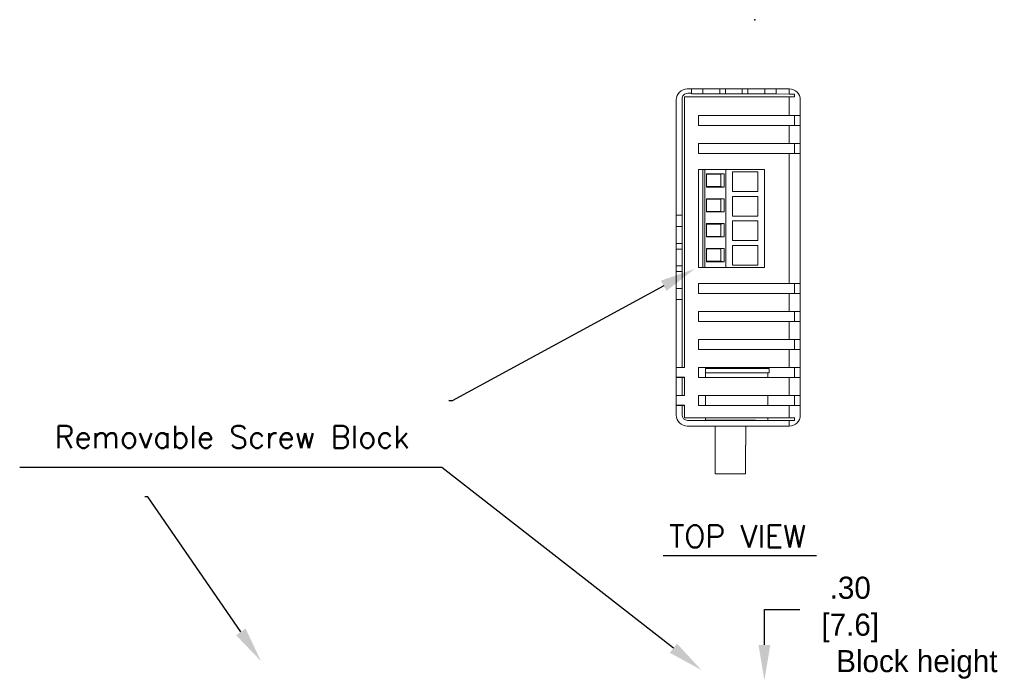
# Model space of a CAD drawing. Header units: inches. Extents: x 0 to 284, y 0 to 223.
# Tile 4 of 8: x 12 to 123, y 150 to 223. Entities that reach past the tile are written whole.
import ezdxf
from ezdxf import colors
from ezdxf.entities.mleader import LeaderData, LeaderLine
from ezdxf.math import Vec2, Vec3

# ---------------------------------------------------------------- set-up
doc = ezdxf.new("R2010")
doc.units = ezdxf.units.IN
doc.header["$LTSCALE"] = 0.3
doc.header["$MEASUREMENT"] = 0
doc.layers.add('Dimensions', color=140, linetype='Continuous')
doc.layers.add('Text', color=140, linetype='Continuous')

msp = doc.modelspace()

# ---------------------------------------------------------------- linework, layer by layer
at = {"color": 7, "linetype": 'Continuous', "lineweight": 15}
for p, q in [((87.1926, 184.1153), (87.1926, 214.6959)), ((87.1926, 214.6959), (99.0285, 214.6959)), ((87.9978, 215.6123), (87.5285, 215.6123)), ((87.9978, 215.1046), (87.5681, 215.1077)), ((87.9978, 215.0323), (87.9978, 215.6123)), ((87.9978, 215.6123), (89.2679, 215.6123)), ((87.9978, 215.0323), (89.2679, 215.0323)), ((89.2679, 215.0323), (89.2679, 215.6123)), ((89.2679, 215.6123), (91.1937, 215.6123)), ((89.2679, 215.0323), (91.1937, 215.0323)), ((91.1937, 215.0323), (91.1937, 215.6123)), ((91.1937, 215.6123), (91.8286, 215.6123)), ((91.1937, 215.0323), (91.8286, 215.0323)), ((91.8286, 215.0323), (91.8286, 215.6123)), ((91.8286, 215.6123), (93.7336, 215.6123)), ((91.8286, 215.0323), (93.7336, 215.0323)), ((93.7336, 215.0323), (93.7336, 215.6123)), ((93.7336, 215.6123), (94.3686, 215.6123)), ((93.7336, 215.0323), (94.3686, 215.0323)), ((94.3686, 215.0323), (94.3686, 215.6123)), ((94.3686, 215.6123), (96.2736, 215.6123)), ((94.3686, 215.0323), (96.2736, 215.0323)), ((96.2736, 215.0323), (96.2736, 215.6123)), ((96.2736, 215.6123), (97.5436, 215.6123)), ((96.2736, 215.0323), (97.5436, 215.0323)), ((97.5436, 215.0323), (97.5436, 215.6123)), ((99.0285, 215.6123), (97.5436, 215.6123)), ((99.0285, 215.025), (97.5436, 215.0357)), ((99.0285, 215.025), (99.0285, 215.6123)), ((99.0285, 212.612), (99.0285, 214.6959)), ((99.0285, 214.6959), (99.6285, 214.6959)), ((99.6285, 214.6959), (99.6285, 215.0206)), ((86.2785, 214.3623), (86.2785, 201.3248)), ((86.9285, 214.4727), (86.9285, 201.3248)), ((100.2785, 214.3623), (100.2785, 212.612)), ((88.7785, 212.612), (99.0285, 212.612)), ((88.7785, 212.612), (88.7785, 211.4582)), ((100.2785, 212.612), (99.0285, 212.612)), ((99.6285, 211.4582), (99.6285, 212.612)), ((100.2785, 211.4582), (100.2785, 212.612)), ((99.0285, 211.4582), (88.7785, 211.4582)), ((99.0285, 209.4489), (99.0285, 211.4582)), ((99.0285, 211.4582), (100.2785, 211.4582)), ((100.2785, 211.4582), (100.2785, 209.4489)), ((88.7785, 209.4489), (99.0285, 209.4489)), ((88.7785, 209.4489), (88.7785, 208.2951)), ((100.2785, 209.4489), (99.0285, 209.4489)), ((99.6285, 208.2951), (99.6285, 209.4489)), ((100.2785, 208.2951), (100.2785, 209.4489)), ((99.0285, 208.2951), (88.7785, 208.2951)), ((99.0285, 193.6335), (99.0285, 208.2951)), ((99.0285, 208.2951), (100.2785, 208.2951)), ((100.2785, 208.2951), (100.2785, 193.6335)), ((88.7785, 195.4268), (88.7785, 206.5018)), ((89.2723, 206.5018), (88.7785, 206.5018)), ((89.2723, 195.4268), (89.2723, 206.5018)), ((89.5204, 206.5018), (89.2723, 206.5018)), ((89.5204, 195.4268), (89.5204, 206.5018)), ((91.8817, 206.5018), (89.5204, 206.5018)), ((91.6874, 206.0147), (89.7011, 206.0147)), ((89.7011, 206.0147), (89.7011, 204.5094)), ((91.322, 205.9624), (89.7011, 205.9624)), ((91.322, 205.9624), (91.6874, 206.0147)), ((91.322, 204.5618), (91.322, 205.9624)), ((91.6874, 204.5094), (91.6874, 206.0147)), ((91.8817, 195.4268), (91.8817, 206.5018)), ((96.2285, 206.5018), (91.8817, 206.5018)), ((92.6268, 206.224), (92.6268, 204.0109)), ((95.4834, 206.224), (92.6268, 206.224)), ((95.4834, 204.0109), (95.4834, 206.224)), ((96.2285, 195.4268), (96.2285, 206.5018)), ((89.7011, 204.5618), (91.322, 204.5618)), ((91.322, 204.5618), (91.6874, 204.5094)), ((89.7011, 204.5094), (91.6874, 204.5094)), ((92.6268, 204.0109), (95.4834, 204.0109)), ((92.6268, 203.4552), (92.6268, 201.2421)), ((95.4834, 203.4552), (92.6268, 203.4552)), ((95.4834, 201.2421), (95.4834, 203.4552)), ((91.6874, 203.2042), (89.7011, 203.2042)), ((89.7011, 203.2042), (89.7011, 201.6989)), ((91.322, 203.1519), (89.7011, 203.1519)), ((91.322, 203.1519), (91.6874, 203.2042)), ((91.322, 201.7513), (91.322, 203.1519)), ((91.6874, 201.6989), (91.6874, 203.2042)), ((86.9285, 201.3248), (86.2785, 201.3248)), ((86.2785, 200.0548), (86.2785, 201.3248)), ((86.9285, 200.0548), (86.9285, 201.3248)), ((89.7011, 201.7513), (91.322, 201.7513)), ((89.7011, 201.6989), (91.6874, 201.6989)), ((91.322, 201.7513), (91.6874, 201.6989)), ((92.6268, 201.2421), (95.4834, 201.2421)), ((91.6874, 200.3937), (89.7011, 200.3937)), ((89.7011, 200.3937), (89.7011, 198.8884)), ((91.322, 200.3413), (89.7011, 200.3413)), ((91.322, 200.3413), (91.6874, 200.3937)), ((91.322, 198.9407), (91.322, 200.3413)), ((91.6874, 198.8884), (91.6874, 200.3937)), ((95.4834, 200.6865), (92.6268, 200.6865)), ((92.6268, 200.6865), (92.6268, 198.4734)), ((95.4834, 198.4734), (95.4834, 200.6865)), ((86.9285, 200.0548), (86.2785, 200.0548)), ((86.2785, 198.1498), (86.2785, 200.0548)), ((86.9285, 198.1498), (86.9285, 200.0548)), ((86.9285, 198.1498), (86.2785, 198.1498)), ((86.2785, 197.5148), (86.2785, 198.1498)), ((86.9285, 197.5148), (86.9285, 198.1498)), ((89.7011, 198.9407), (91.322, 198.9407)), ((89.7011, 198.8884), (91.6874, 198.8884)), ((91.322, 198.9407), (91.6874, 198.8884)), ((92.6268, 198.4734), (95.4834, 198.4734)), ((95.4834, 197.9177), (92.6268, 197.9177)), ((92.6268, 197.9177), (92.6268, 195.7046)), ((95.4834, 195.7046), (95.4834, 197.9177)), ((86.9285, 197.5148), (86.2785, 197.5148)), ((86.2785, 195.6098), (86.2785, 197.5148)), ((86.9285, 195.6098), (86.9285, 197.5148)), ((91.6874, 197.5832), (89.7011, 197.5832)), ((89.7011, 197.5832), (89.7011, 196.0778)), ((91.322, 197.5308), (89.7011, 197.5308)), ((91.322, 197.5308), (91.6874, 197.5832)), ((91.322, 196.1302), (91.322, 197.5308)), ((91.6874, 196.0778), (91.6874, 197.5832)), ((89.7011, 196.1302), (91.322, 196.1302)), ((89.7011, 196.0778), (91.6874, 196.0778)), ((91.322, 196.1302), (91.6874, 196.0778)), ((92.6268, 195.7046), (95.4834, 195.7046)), ((86.9285, 195.6098), (86.2785, 195.6098)), ((86.2785, 194.9748), (86.2785, 195.6098)), ((86.9285, 194.9748), (86.2785, 194.9748)), ((86.2785, 193.0698), (86.2785, 194.9748)), ((86.9285, 194.9748), (86.9285, 195.6098)), ((86.9285, 193.0698), (86.9285, 194.9748)), ((89.2723, 195.4268), (88.7785, 195.4268)), ((89.5204, 195.4268), (89.2723, 195.4268)), ((91.8817, 195.4268), (89.5204, 195.4268)), ((96.2285, 195.4268), (91.8817, 195.4268)), ((88.7785, 193.6335), (99.0285, 193.6335)), ((88.7785, 193.6335), (88.7785, 192.4796)), ((100.2785, 193.6335), (99.0285, 193.6335)), ((99.6285, 192.4796), (99.6285, 193.6335)), ((100.2785, 192.4796), (100.2785, 193.6335)), ((86.9285, 193.0698), (86.2785, 193.0698)), ((86.2785, 191.7998), (86.2785, 193.0698)), ((86.9285, 191.7998), (86.9285, 193.0698)), ((99.0285, 192.4796), (88.7785, 192.4796)), ((99.0285, 190.4704), (99.0285, 192.4796)), ((99.0285, 192.4796), (100.2785, 192.4796)), ((100.2785, 192.4796), (100.2785, 190.4704)), ((86.9285, 191.7998), (86.2785, 191.7998)), ((86.2785, 191.7998), (86.2785, 184.1468)), ((86.9285, 191.7998), (86.9285, 184.1468)), ((88.7785, 190.4704), (99.0285, 190.4704)), ((88.7785, 190.4704), (88.7785, 189.3165)), ((100.2785, 190.4704), (99.0285, 190.4704)), ((99.6285, 189.3165), (99.6285, 190.4704)), ((100.2785, 189.3165), (100.2785, 190.4704)), ((99.0285, 189.3165), (88.7785, 189.3165)), ((99.0285, 187.3073), (99.0285, 189.3165)), ((99.0285, 189.3165), (100.2785, 189.3165)), ((100.2785, 189.3165), (100.2785, 187.3073)), ((88.7785, 187.3073), (99.0285, 187.3073)), ((88.7785, 187.3073), (88.7785, 186.1534)), ((100.2785, 187.3073), (99.0285, 187.3073)), ((99.6285, 186.1534), (99.6285, 187.3073)), ((100.2785, 186.1534), (100.2785, 187.3073)), ((99.0285, 186.1534), (88.7785, 186.1534)), ((99.0285, 184.1442), (99.0285, 186.1534)), ((99.0285, 186.1534), (100.2785, 186.1534)), ((100.2785, 186.1534), (100.2785, 184.1442)), ((86.2676, 183.0218), (86.2676, 184.1153)), ((86.2676, 184.1153), (87.1926, 184.1153)), ((86.9285, 184.1468), (86.2785, 184.1468)), ((86.2785, 184.1468), (86.2785, 184.1153)), ((86.9285, 184.1153), (86.9285, 184.1468)), ((86.9285, 184.1255), (87.1926, 184.1255)), ((88.7785, 184.1442), (99.0285, 184.1442)), ((88.7785, 184.1442), (88.7785, 182.9904)), ((89.5696, 184.0123), (89.5696, 183.5123)), ((89.5696, 184.0123), (96.7847, 184.0123)), ((96.6035, 183.5123), (89.5696, 183.5123)), ((89.5696, 183.5123), (89.5696, 182.9904)), ((89.5696, 183.5123), (96.7847, 183.5123)), ((96.6035, 183.5123), (96.6035, 182.9904)), ((96.7847, 184.0123), (96.7847, 183.5123)), ((100.2785, 184.1442), (99.0285, 184.1442)), ((99.6285, 182.9904), (99.6285, 184.1442)), ((100.2785, 182.9904), (100.2785, 184.1442)), ((86.2676, 183.0218), (87.1926, 183.0218)), ((86.2785, 183.0218), (86.2785, 182.9904)), ((86.2785, 182.9904), (86.9285, 182.9904)), ((86.2785, 182.9904), (86.2785, 180.9837)), ((86.9285, 182.9904), (86.9285, 183.0218)), ((86.9285, 183.0116), (87.1926, 183.0116)), ((86.9285, 182.9904), (86.9285, 180.9837)), ((87.1926, 180.9535), (87.1926, 183.0218)), ((99.0285, 182.9904), (88.7785, 182.9904)), ((99.0285, 180.9811), (99.0285, 182.9904)), ((99.0285, 182.9904), (100.2785, 182.9904)), ((100.2785, 182.9904), (100.2785, 180.9811)), ((86.2676, 179.8601), (86.2676, 180.9535)), ((86.2676, 180.9535), (87.1926, 180.9535)), ((86.9285, 180.9837), (86.2785, 180.9837)), ((86.2785, 180.9837), (86.2785, 180.9535)), ((86.9285, 180.9535), (86.9285, 180.9837)), ((86.9285, 180.9637), (87.1926, 180.9637)), ((88.7785, 180.9811), (99.0285, 180.9811)), ((88.7785, 180.9811), (88.7785, 179.8273)), ((89.5696, 180.9811), (89.5696, 179.8273)), ((96.6035, 180.9811), (96.6035, 179.8273)), ((100.2785, 180.9811), (99.0285, 180.9811)), ((99.6285, 179.8273), (99.6285, 180.9811)), ((100.2785, 179.8273), (100.2785, 180.9811)), ((86.2676, 179.8601), (87.1926, 179.8601)), ((86.2785, 179.8601), (86.2785, 179.8299)), ((86.2785, 179.8299), (86.9285, 179.8299)), ((86.2785, 179.8299), (86.2785, 178.7623)), ((86.9285, 179.8299), (86.9285, 179.8601)), ((86.9285, 179.8498), (87.1926, 179.8498)), ((86.9285, 179.8299), (86.9285, 178.7973)), ((87.1926, 178.4287), (87.1926, 179.8601)), ((99.0285, 179.8273), (88.7785, 179.8273)), ((99.0285, 178.4287), (99.0285, 179.8273)), ((99.0285, 179.8273), (100.2785, 179.8273)), ((100.2785, 179.8273), (100.2785, 178.7623)), ((99.0285, 178.4287), (87.1926, 178.4287)), ((87.5635, 178.1623), (99.0285, 178.1623)), ((89.555, 178.1773), (95.2393, 178.1773)), ((89.555, 178.1773), (89.555, 178.1623)), ((89.5696, 178.4287), (89.5696, 178.1773)), ((95.2393, 178.1773), (95.2393, 178.1623)), ((96.6035, 178.4287), (96.6035, 178.1623)), ((99.6285, 178.4287), (99.0285, 178.4287)), ((99.0285, 177.5123), (99.0285, 178.1623)), ((99.0285, 178.1623), (99.6285, 178.1623)), ((99.6285, 178.1623), (99.6285, 178.4287)), ((99.0285, 177.5123), (87.5285, 177.5123)), ((94.1322, 175.3723), (94.1113, 175.3723)), ((94.1113, 175.3723), (94.1113, 172.3723)), ((94.0548, 172.1223), (90.6622, 172.1223))]:
    msp.add_line(p, q, dxfattribs=at)
at = {"color": 7, "linetype": 'Continuous', "lineweight": 15, "flags": 128}
msp.add_lwpolyline([(99.6285, 215.0206), (99.4381, 215.022), (99.2362, 215.0235), (99.0285, 215.025)], dxfattribs=at)
at = {"color": 7, "linetype": 'Continuous', "lineweight": 15}
for centre, radius, start, end in [((87.5285, 214.3623), 1.25, 90, 180), ((87.5635, 214.4727), 0.635, 89.586375, 180), ((99.0285, 214.3623), 1.25, 0, 90), ((87.5285, 178.7623), 1.25, 180, 270), ((87.5635, 178.7973), 0.635, 180, 270), ((99.0285, 178.7623), 1.25, 270, 0)]:
    msp.add_arc(centre, radius, start, end, dxfattribs=at)
for points in [[(90.6622, 177.5123), (90.6622, 172.1223)], [(94.1322, 175.3723), (94.1322, 177.5123)]]:
    msp.add_open_spline(points, degree=1, dxfattribs=at)
msp.add_open_spline([(94.0548, 172.1223), (94.0744, 172.1223), (94.0894, 172.1491), (94.1075, 172.2413), (94.1113, 172.3061), (94.1113, 172.3723)], degree=3, knots=[0, 0, 0, 0, 0.5, 0.5, 1, 1, 1, 1], dxfattribs=at)
at = {"color": 5}
msp.add_point((95.1586, 223.4244), dxfattribs=at)
at = {"layer": 'Dimensions'}
for p, q in [((96.2285, 152.7926), (96.2285, 156.7926)), ((96.2285, 156.7926), (100.2285, 156.7926))]:
    msp.add_line(p, q, dxfattribs=at)
msp.add_solid([(95.5619, 152.7926), (96.8952, 152.7926), (96.2285, 148.7926)], dxfattribs=at)
at = {"layer": 'Text', "color": 140}
for points in [[(59.4528, 172.8347), (12.1582, 172.8347)], [(84.791, 162.8896), (102.1241, 162.8896)]]:
    msp.add_lwpolyline(points, dxfattribs=at)

# ---------------------------------------------------------------- texts
at = {"layer": 'Dimensions', "char_height": 2.5, "attachment_point": 5}
for s, insert in [('\\A1;.30\\P[7.6]', (105.9192, 156.7926)), ('\\A1;\\PBlock height', (113.4404, 152.6721))]:
    msp.add_mtext(s, dxfattribs=dict(at, insert=insert))
at = {"layer": 'Text', "color": 140, "char_height": 2.5, "attachment_point": 5}
for s, insert in [('{\\Fromans|c0;Removable Screw Block}', (36.1304, 176.2871)), ('{\\Fromans|c0;TOP VIEW}', (93.2068, 165.0568))]:
    msp.add_mtext(s, dxfattribs=dict(at, insert=insert))

# ---------------------------------------------------------------- leaders
at = {"layer": 'Text', "color": 140}
ml = msp.add_multileader_mtext('Standard', dxfattribs=at)
ml.set_content('')
ml.set_leader_properties()
ml.build(insert=Vec2(0, 0))
ml.multileader.update_dxf_attribs({"text_right_attachment_type": 6, "dogleg_length": 0.36})
ctx = ml.context
ctx.base_point, ctx.plane_origin = Vec3(60.6116, 180.3643), Vec3(88.3715, 195.2789)
ctx.right_attachment = 6
notes = []
notes.append((ctx, [(0, (1, 1, 0), (60.9716, 180.3643), (-1, 0), 0.36, [(0, [(88.3715, 195.2789)], 0, [])])]))
ctx.mtext, ml.multileader.dxf.content_type = None, 0
ml = msp.add_multileader_mtext('Standard', dxfattribs=at)
ml.set_content('')
ml.set_leader_properties()
ml.build(insert=Vec2(0, 0))
ml.multileader.update_dxf_attribs({"text_right_attachment_type": 6, "dogleg_length": 0.36})
ctx = ml.context
ctx.base_point, ctx.plane_origin = Vec3(59.4528, 172.8347), Vec3(89.1133, 149.9563)
ctx.right_attachment = 6
notes.append((ctx, [(0, (1, 1, 0), (59.8128, 172.8347), (-1, 0), 0.36, [(0, [(89.1133, 149.9563)], 0, [])])]))
ctx.mtext, ml.multileader.dxf.content_type = None, 0
ml = msp.add_multileader_mtext('Standard', dxfattribs=at)
ml.set_content('')
ml.set_leader_properties()
ml.build(insert=Vec2(0, 0))
ml.multileader.update_dxf_attribs({"text_right_attachment_type": 6, "dogleg_length": 0.36})
ctx = ml.context
ctx.base_point, ctx.plane_origin = Vec3(26.2829, 169.5042), Vec3(39.3894, 150.9697)
ctx.right_attachment = 6
notes.append((ctx, [(0, (1, 1, 0), (26.6429, 169.5042), (-1, 0), 0.36, [(0, [(39.3894, 150.9697)], 0, [])])]))
ctx.mtext, ml.multileader.dxf.content_type = None, 0
for ctx, leaders in notes:
    for number, flags, end, landing, length, lines in leaders:
        leader = LeaderData()
        leader.index, (leader.has_last_leader_line, leader.has_dogleg_vector, leader.attachment_direction) = number, flags
        leader.last_leader_point, leader.dogleg_vector, leader.dogleg_length = Vec3(end), Vec3(landing), length
        for number, points, colour, breaks in lines:
            line = LeaderLine()
            line.index, line.vertices, line.color, line.breaks = number, Vec3.list(points), colors.encode_raw_color(colour), breaks
            leader.lines.append(line)
        ctx.leaders.append(leader)

doc.saveas('drawing.dxf')
